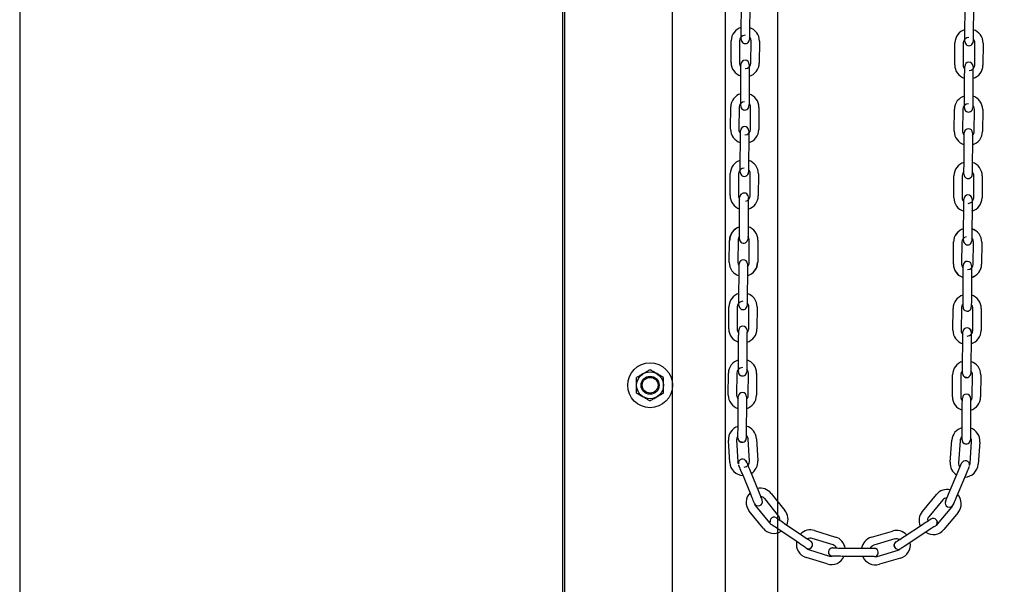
# Model space of a CAD drawing. Header units: inches. Extents: x 170 to 312, y 215 to 248.
# Tile 37 of 256: x 184.727 to 185.662, y 221.217 to 221.752. Entities that reach past the tile are written whole.
import ezdxf

# ---------------------------------------------------------------- set-up
doc = ezdxf.new("R2010")
doc.units = ezdxf.units.IN
doc.header["$LTSCALE"] = 0.25
doc.header["$MEASUREMENT"] = 0
doc.layers.add('ANNOTATIONS', color=1, linetype='Continuous')
doc.layers.add('MOTOR LH', color=7, linetype='Continuous')
doc.styles.add('ARIAL', font='arial.ttf', dxfattribs={"height": 0.09375})
doc.dimstyles.new('STANDARD$0', dxfattribs={"dimtxt": 0.09375, "dimasz": 0.09375, "dimexe": 0.03125, "dimexo": 0.046875, "dimgap": 0.09, "dimtad": 0, "dimtih": 1, "dimtoh": 1, "dimdec": 4, "dimzin": 0, "dimdsep": 46, "dimtxsty": 'ARIAL', "dimcen": 0.09, "dimadec": 0, "dimazin": 0, "dimtfac": 1, "dimtdec": 4, "dimtofl": 0, "dimtmove": 0, "dimatfit": 1, "dimfxl": 1, "dimtolj": 1, "dimtzin": 0, "dimarcsym": 0})

# ---------------------------------------------------------------- blocks, each defined once
blk = doc.blocks.new('*D90')
at = {"layer": 'ANNOTATIONS', "color": 0, "lineweight": -2, "transparency": 16777216}
for p, q in [((185.28971, 224.43674), (187.13567, 224.43674)), ((187.10442, 224.34299), (187.10442, 222.64335)), ((187.10442, 220.50886), (187.10442, 222.20849)), ((186.37389, 220.41511), (187.13567, 220.41511))]:
    blk.add_line(p, q, dxfattribs=at)
at = {"layer": 'ANNOTATIONS', "color": 0, "transparency": 16777216}
for points in [[(187.08879, 224.34299), (187.12004, 224.34299), (187.10442, 224.43674)], [(187.08879, 220.50886), (187.12004, 220.50886), (187.10442, 220.41511)]]:
    blk.add_solid(points, dxfattribs=at)
at = {"layer": 'defpoints', "color": 0, "transparency": 16777216}
for p in [(185.24283, 224.43674), (186.32702, 220.41511), (187.10442, 220.41511)]:
    blk.add_point(p, dxfattribs=at)
at = {"layer": 'ANNOTATIONS', "color": 0, "transparency": 16777216, "insert": (187.10442, 222.42592), "char_height": 0.09375, "attachment_point": 5, "style": 'ARIAL'}
blk.add_mtext('\\A1;OPENING\\PHEIGHT', dxfattribs=at)
blk = doc.blocks.new('*D91')
at = {"layer": 'ANNOTATIONS', "color": 0, "lineweight": -2, "transparency": 16777216}
for p, q in [((185.28971, 225.27272), (187.79066, 225.27272)), ((187.75941, 225.17897), (187.75941, 223.06135)), ((187.75941, 220.50886), (187.75941, 222.62649)), ((187.29424, 220.41511), (187.79066, 220.41511))]:
    blk.add_line(p, q, dxfattribs=at)
at = {"layer": 'ANNOTATIONS', "color": 0, "transparency": 16777216}
for points in [[(187.74378, 225.17897), (187.77503, 225.17897), (187.75941, 225.27272)], [(187.74378, 220.50886), (187.77503, 220.50886), (187.75941, 220.41511)]]:
    blk.add_solid(points, dxfattribs=at)
at = {"layer": 'defpoints', "color": 0, "transparency": 16777216}
for p in [(185.24283, 225.27272), (187.24736, 220.41511), (187.75941, 220.41511)]:
    blk.add_point(p, dxfattribs=at)
at = {"layer": 'ANNOTATIONS', "color": 0, "transparency": 16777216, "insert": (187.75941, 222.84392), "char_height": 0.09375, "attachment_point": 5, "style": 'ARIAL'}
blk.add_mtext('\\A1;TOTAL\\PHEIGHT', dxfattribs=at)

msp = doc.modelspace()

# ---------------------------------------------------------------- linework, layer by layer
at = {"layer": 'MOTOR LH'}
for p, q in [((184.72721, 225.91347), (184.72721, 220.41511)), ((185.24283, 220.41511), (185.24283, 225.91347)), ((185.24466, 220.41779), (185.24466, 225.22508)), ((185.34685, 220.41779), (185.34685, 225.22508)), ((185.39688, 224.94831), (185.39688, 220.41511)), ((185.44691, 220.41779), (185.44691, 224.60767)), ((185.41205, 221.743), (185.41219, 221.76386)), ((185.42007, 221.76381), (185.41992, 221.74294)), ((185.6244, 221.74103), (185.62454, 221.76189)), ((185.63242, 221.76184), (185.63227, 221.74097)), ((185.40237, 221.7117), (185.40252, 221.73255)), ((185.4104, 221.73238), (185.41025, 221.71151)), ((185.42127, 221.71143), (185.42142, 221.7323)), ((185.42929, 221.73224), (185.42914, 221.71138)), ((185.61472, 221.7096), (185.61487, 221.73047)), ((185.62274, 221.73041), (185.6226, 221.70954)), ((185.62433, 221.73178), (185.62433, 221.7318)), ((185.63362, 221.70947), (185.63377, 221.73033)), ((185.64164, 221.73028), (185.64149, 221.70941)), ((185.4116, 221.68), (185.41175, 221.70086)), ((185.41962, 221.70081), (185.41947, 221.67994)), ((185.62395, 221.67803), (185.6241, 221.6989)), ((185.63197, 221.69884), (185.63182, 221.67797)), ((185.40193, 221.64881), (185.40208, 221.66966)), ((185.40995, 221.66938), (185.4098, 221.64851)), ((185.42082, 221.64844), (185.42097, 221.6693)), ((185.42885, 221.66925), (185.4287, 221.64838)), ((185.61428, 221.6466), (185.61443, 221.66747)), ((185.6223, 221.66741), (185.62215, 221.64655)), ((185.62388, 221.66879), (185.62388, 221.6688)), ((185.63317, 221.64647), (185.63332, 221.66733)), ((185.6412, 221.66728), (185.64105, 221.64641)), ((185.40983, 221.65205), (185.4098, 221.64851)), ((185.41115, 221.617), (185.4113, 221.63787)), ((185.41918, 221.63781), (185.41903, 221.61694)), ((185.6235, 221.61503), (185.62365, 221.6359)), ((185.63152, 221.63584), (185.63138, 221.61498)), ((185.40148, 221.58557), (185.40163, 221.60644)), ((185.4095, 221.60638), (185.40936, 221.58552)), ((185.42038, 221.58544), (185.42053, 221.6063)), ((185.4284, 221.60625), (185.42825, 221.58538)), ((185.61383, 221.5836), (185.61398, 221.60447)), ((185.62185, 221.60441), (185.6217, 221.58355)), ((185.63273, 221.58347), (185.63288, 221.60434)), ((185.64075, 221.60428), (185.6406, 221.58341)), ((185.41033, 221.55367), (185.41048, 221.57454)), ((185.41873, 221.57481), (185.41858, 221.55395)), ((185.62306, 221.55216), (185.62321, 221.57303)), ((185.62306, 221.55203), (185.6232, 221.5729)), ((185.63108, 221.57297), (185.63093, 221.55198)), ((185.63109, 221.57478), (185.63108, 221.57284)), ((185.40066, 221.52224), (185.40081, 221.54311)), ((185.40906, 221.54338), (185.40891, 221.52252)), ((185.41956, 221.52211), (185.41971, 221.54297)), ((185.42795, 221.54325), (185.42781, 221.52238)), ((185.61338, 221.52061), (185.61353, 221.54147)), ((185.61339, 221.52073), (185.61353, 221.54147)), ((185.61353, 221.54147), (185.61353, 221.5416)), ((185.62141, 221.54154), (185.62126, 221.52068)), ((185.62141, 221.54142), (185.62126, 221.52068)), ((185.62299, 221.54278), (185.62299, 221.54309)), ((185.62299, 221.54279), (185.62299, 221.54283)), ((185.63087, 221.54285), (185.63086, 221.54273)), ((185.63228, 221.52047), (185.63243, 221.54134)), ((185.63228, 221.5206), (185.63243, 221.54134)), ((185.63243, 221.54134), (185.63243, 221.54146)), ((185.6403, 221.54141), (185.64016, 221.52054)), ((185.6403, 221.54128), (185.64016, 221.52042)), ((185.62126, 221.52068), (185.62126, 221.52055)), ((185.40989, 221.49068), (185.41003, 221.51155)), ((185.41791, 221.51149), (185.41776, 221.49062)), ((185.62261, 221.48917), (185.62276, 221.51004)), ((185.63063, 221.50998), (185.63048, 221.48911)), ((185.40021, 221.45925), (185.40036, 221.48012)), ((185.40824, 221.48006), (185.40809, 221.4592)), ((185.40982, 221.48143), (185.40982, 221.48145)), ((185.41911, 221.45912), (185.41926, 221.47998)), ((185.42713, 221.47993), (185.42698, 221.45906)), ((185.61294, 221.45774), (185.61309, 221.47861)), ((185.62096, 221.47855), (185.62081, 221.45769)), ((185.63184, 221.45761), (185.63198, 221.47847)), ((185.63986, 221.47842), (185.63971, 221.45755)), ((185.40944, 221.42769), (185.40959, 221.44855)), ((185.41746, 221.4485), (185.41731, 221.42763)), ((185.62216, 221.42618), (185.62231, 221.44705)), ((185.63019, 221.44699), (185.63004, 221.42612)), ((185.39977, 221.39626), (185.39991, 221.41713)), ((185.40779, 221.41707), (185.40764, 221.39621)), ((185.41866, 221.39613), (185.41881, 221.41699)), ((185.42669, 221.41694), (185.42654, 221.39607)), ((185.61249, 221.39475), (185.61264, 221.41562)), ((185.62051, 221.41556), (185.62037, 221.3947)), ((185.63139, 221.39462), (185.63154, 221.41548)), ((185.63941, 221.41543), (185.63926, 221.39456)), ((185.40899, 221.3647), (185.40914, 221.38556)), ((185.41701, 221.38551), (185.41687, 221.36464)), ((185.62172, 221.36319), (185.62186, 221.38405)), ((185.62974, 221.384), (185.62959, 221.36313)), ((185.41996, 221.33355), (185.41871, 221.35438)), ((185.42657, 221.35485), (185.42782, 221.33402)), ((185.40109, 221.33242), (185.39985, 221.35325)), ((185.40771, 221.35372), (185.40895, 221.33289)), ((185.61033, 221.33273), (185.61187, 221.35354)), ((185.61973, 221.35295), (185.61819, 221.33214)), ((185.62918, 221.33133), (185.63072, 221.35214)), ((185.63857, 221.35156), (185.63703, 221.33075)), ((185.42101, 221.30219), (185.41313, 221.32151)), ((185.42042, 221.32448), (185.4283, 221.30516)), ((185.60944, 221.30387), (185.61759, 221.32308)), ((185.62484, 221.32001), (185.61669, 221.3008)), ((185.44743, 221.28188), (185.43429, 221.29809)), ((185.44041, 221.30305), (185.45355, 221.28684)), ((185.58394, 221.28592), (185.59731, 221.30194)), ((185.42573, 221.29115), (185.43887, 221.27494)), ((185.60335, 221.29689), (185.58998, 221.28087)), ((185.59845, 221.27381), (185.61181, 221.28983)), ((185.60685, 221.29086), (185.60791, 221.29019)), ((185.43275, 221.26998), (185.41961, 221.28619)), ((185.61786, 221.28479), (185.60449, 221.26876)), ((185.4531, 221.27456), (185.47038, 221.26286)), ((185.56676, 221.26218), (185.5842, 221.27363)), ((185.46596, 221.25634), (185.44869, 221.26804)), ((185.48162, 221.26783), (185.50155, 221.26163)), ((185.53558, 221.26139), (185.5556, 221.2673)), ((185.58853, 221.26705), (185.57109, 221.2556)), ((185.49921, 221.25411), (185.47928, 221.26031)), ((185.49874, 221.25124), (185.49905, 221.25124)), ((185.49887, 221.25124), (185.49875, 221.25124)), ((185.50799, 221.25117), (185.52886, 221.25103)), ((185.50812, 221.25117), (185.52886, 221.25103)), ((185.55783, 221.25975), (185.53781, 221.25384)), ((185.4936, 221.23607), (185.47368, 221.24226)), ((185.47601, 221.24978), (185.49594, 221.24359)), ((185.50453, 221.24332), (185.5028, 221.24334)), ((185.50626, 221.24331), (185.5044, 221.24332)), ((185.5288, 221.24315), (185.50807, 221.2433)), ((185.52893, 221.24315), (185.50807, 221.2433)), ((185.53074, 221.24314), (185.5288, 221.24315)), ((185.53247, 221.24313), (185.53061, 221.24314)), ((185.53407, 221.24311), (185.53234, 221.24313)), ((185.53548, 221.2431), (185.53394, 221.24312)), ((185.53663, 221.2431), (185.53534, 221.24311)), ((185.53748, 221.24309), (185.53649, 221.2431)), ((185.53801, 221.24309), (185.53735, 221.24309)), ((185.54093, 221.24327), (185.56095, 221.24918)), ((185.56318, 221.24162), (185.54316, 221.23572))]:
    msp.add_line(p, q, dxfattribs=at)
at = {"layer": 'MOTOR LH', "flags": 128}
for points in [[(185.41198, 221.73375), (185.41198, 221.73392), (185.41198, 221.73445), (185.41199, 221.7353), (185.412, 221.73645), (185.41201, 221.73786), (185.41202, 221.73946), (185.41203, 221.74119), (185.41205, 221.743)], [(185.41992, 221.74294), (185.41991, 221.74114), (185.41989, 221.7394), (185.41988, 221.7378), (185.41987, 221.7364), (185.41986, 221.73525)], [(185.62433, 221.73178), (185.62433, 221.73196), (185.62433, 221.73248), (185.62434, 221.73334), (185.62435, 221.73449), (185.62436, 221.73589), (185.62437, 221.73749), (185.62438, 221.73922), (185.6244, 221.74103)], [(185.63227, 221.74097), (185.63226, 221.73917), (185.63224, 221.73743), (185.63223, 221.73583), (185.63222, 221.73443), (185.63221, 221.73328)], [(185.41388, 221.73035), (185.41438, 221.73009), (185.41589, 221.72978)], [(185.41987, 221.73609), (185.41986, 221.73525), (185.41986, 221.73439), (185.41985, 221.73387), (185.41985, 221.73372)], [(185.41985, 221.73387), (185.41985, 221.73369)], [(185.63222, 221.73412), (185.63221, 221.73328), (185.63221, 221.73243), (185.6322, 221.7319), (185.6322, 221.73176)], [(185.6322, 221.7319), (185.6322, 221.73172)], [(185.4118, 221.70772), (185.4118, 221.70856), (185.41181, 221.70941), (185.41181, 221.70994), (185.41181, 221.71012)], [(185.41969, 221.71006), (185.41969, 221.70988), (185.41968, 221.70936), (185.41968, 221.7085), (185.41967, 221.70735), (185.41966, 221.70595), (185.41965, 221.70435), (185.41963, 221.70261), (185.41962, 221.70081)], [(185.41175, 221.70086), (185.41176, 221.70267), (185.41177, 221.7044), (185.41178, 221.706), (185.41179, 221.70741), (185.4118, 221.70856)], [(185.6241, 221.6989), (185.62411, 221.7007), (185.62412, 221.70244), (185.62413, 221.70404), (185.62414, 221.70544), (185.62415, 221.70659)], [(185.62415, 221.70576), (185.62415, 221.70659), (185.62416, 221.70744), (185.62416, 221.70797), (185.62416, 221.70815)], [(185.63204, 221.70809), (185.63204, 221.70791), (185.63203, 221.70739), (185.63203, 221.70653), (185.63202, 221.70538), (185.63201, 221.70398), (185.632, 221.70238), (185.63198, 221.70065), (185.63197, 221.69884)], [(185.41153, 221.67075), (185.41154, 221.67092), (185.41154, 221.67145), (185.41154, 221.67231), (185.41155, 221.67346), (185.41156, 221.67486), (185.41157, 221.67646), (185.41159, 221.67819), (185.4116, 221.68)], [(185.41942, 221.67309), (185.41942, 221.67225), (185.41941, 221.6714), (185.41941, 221.67087), (185.41941, 221.67073)], [(185.41947, 221.67994), (185.41946, 221.67814), (185.41945, 221.6764), (185.41944, 221.6748), (185.41943, 221.6734), (185.41942, 221.67225)], [(185.62388, 221.66878), (185.62388, 221.66896), (185.62389, 221.66948), (185.62389, 221.67034), (185.6239, 221.67149), (185.62391, 221.67289), (185.62392, 221.67449), (185.62394, 221.67623), (185.62395, 221.67803)], [(185.63182, 221.67797), (185.63181, 221.67617), (185.6318, 221.67443), (185.63179, 221.67283), (185.63178, 221.67143), (185.63177, 221.67028)], [(185.41343, 221.66735), (185.41394, 221.66709), (185.41544, 221.66678)], [(185.41941, 221.67087), (185.41941, 221.67069)], [(185.63177, 221.67112), (185.63177, 221.67028), (185.63176, 221.66943), (185.63176, 221.6689), (185.63176, 221.66876)], [(185.63176, 221.6689), (185.63176, 221.66872)], [(185.4113, 221.63787), (185.41131, 221.63967), (185.41133, 221.64141), (185.41134, 221.64301), (185.41135, 221.64441), (185.41136, 221.64556)], [(185.41135, 221.64473), (185.41136, 221.64556), (185.41136, 221.64641), (185.41137, 221.64694), (185.41137, 221.64711)], [(185.41137, 221.64694), (185.41137, 221.64712)], [(185.41924, 221.64706), (185.41924, 221.64688), (185.41924, 221.64636), (185.41923, 221.6455), (185.41922, 221.64435), (185.41921, 221.64295), (185.4192, 221.64135), (185.41919, 221.63961), (185.41918, 221.63781)], [(185.62365, 221.6359), (185.62366, 221.6377), (185.62368, 221.63944), (185.62369, 221.64104), (185.6237, 221.64244), (185.62371, 221.64359)], [(185.6237, 221.64276), (185.62371, 221.64359), (185.62371, 221.64445), (185.62372, 221.64497), (185.62372, 221.64515)], [(185.63158, 221.64353), (185.63157, 221.64238), (185.63156, 221.64098), (185.63155, 221.63938), (185.63154, 221.63765), (185.63152, 221.63584)], [(185.63159, 221.64509), (185.63159, 221.64492), (185.63159, 221.64439), (185.63158, 221.64353), (185.63157, 221.6427)], [(185.41109, 221.60775), (185.41109, 221.60793), (185.41109, 221.60845), (185.4111, 221.60931), (185.41111, 221.61046), (185.41112, 221.61186), (185.41113, 221.61346), (185.41114, 221.6152), (185.41115, 221.617)], [(185.41903, 221.61694), (185.41901, 221.61514), (185.419, 221.6134), (185.41899, 221.6118), (185.41898, 221.6104), (185.41897, 221.60925)], [(185.41898, 221.61009), (185.41897, 221.60925), (185.41897, 221.6084), (185.41896, 221.60787), (185.41896, 221.60769)], [(185.62344, 221.60579), (185.62344, 221.60596), (185.62344, 221.60648), (185.62345, 221.60734), (185.62345, 221.60818)], [(185.62345, 221.60734), (185.62346, 221.60849), (185.62347, 221.60989), (185.62348, 221.61149), (185.62349, 221.61323), (185.6235, 221.61503)], [(185.63133, 221.60812), (185.63132, 221.60728), (185.63132, 221.60643), (185.63131, 221.6059), (185.63131, 221.60576)], [(185.63138, 221.61498), (185.63136, 221.61317), (185.63135, 221.61144), (185.63134, 221.60984), (185.63133, 221.60843), (185.63132, 221.60728)], [(185.41299, 221.60435), (185.41349, 221.60409), (185.415, 221.60378)], [(185.62344, 221.60578), (185.62344, 221.60596)], [(185.63131, 221.6059), (185.63131, 221.60572)], [(185.41048, 221.57454), (185.41049, 221.57634), (185.41051, 221.57808), (185.41052, 221.57968), (185.41053, 221.58108), (185.41054, 221.58223)], [(185.41053, 221.58214), (185.41054, 221.58223), (185.41054, 221.58308), (185.41055, 221.58361), (185.41055, 221.58379)], [(185.41879, 221.58406), (185.41879, 221.58389), (185.41879, 221.58336), (185.41878, 221.5825), (185.41878, 221.58135), (185.41877, 221.57995), (185.41875, 221.57835), (185.41874, 221.57662), (185.41873, 221.57481)], [(185.62323, 221.57644), (185.62324, 221.57817)], [(185.62324, 221.57804), (185.62325, 221.57944), (185.62326, 221.58059), (185.62327, 221.58157)], [(185.62324, 221.57817), (185.62325, 221.57957), (185.62326, 221.58072)], [(185.62327, 221.5821), (185.62327, 221.58228)], [(185.62327, 221.58197), (185.62327, 221.58215)], [(185.62327, 221.58145), (185.62327, 221.5821)], [(185.63114, 221.5821), (185.63086, 221.5836), (185.63045, 221.58436)], [(185.63113, 221.58066), (185.63113, 221.57939), (185.63112, 221.57798), (185.6311, 221.57638), (185.63109, 221.57465)], [(185.63113, 221.57951), (185.63112, 221.57811), (185.6311, 221.57651), (185.63109, 221.57478)], [(185.63115, 221.58222), (185.63114, 221.58204), (185.63114, 221.58152), (185.63113, 221.58066)], [(185.63114, 221.5821), (185.63114, 221.58192), (185.63114, 221.58139), (185.63113, 221.58054)], [(185.6232, 221.5729), (185.62322, 221.5747), (185.62323, 221.57657)], [(185.62321, 221.57303), (185.62322, 221.57483)], [(185.41028, 221.54598), (185.41029, 221.54713), (185.4103, 221.54853), (185.41031, 221.55013), (185.41032, 221.55187), (185.41033, 221.55367)], [(185.41858, 221.55395), (185.41857, 221.55214), (185.41856, 221.55041), (185.41854, 221.54881), (185.41853, 221.5474), (185.41853, 221.54625)], [(185.623, 221.54349), (185.623, 221.54434), (185.62301, 221.54549), (185.62302, 221.54689), (185.62303, 221.54849), (185.62305, 221.55036)], [(185.62304, 221.55023), (185.62306, 221.55203)], [(185.62305, 221.55036), (185.62306, 221.55216)], [(185.63092, 221.5503), (185.63091, 221.54844), (185.63089, 221.54684), (185.63088, 221.54544), (185.63088, 221.54429)], [(185.63093, 221.55211), (185.63092, 221.5503)], [(185.63093, 221.55198), (185.63092, 221.55017)], [(185.41027, 221.54443), (185.41027, 221.5446), (185.41027, 221.54512), (185.41028, 221.54598), (185.41028, 221.54674)], [(185.41027, 221.54442), (185.41027, 221.5446)], [(185.41149, 221.54154), (185.41267, 221.54076), (185.41418, 221.54045)], [(185.41853, 221.54635), (185.41853, 221.54625), (185.41852, 221.5454), (185.41852, 221.54487), (185.41852, 221.54473)], [(185.41852, 221.54487), (185.41852, 221.54469)], [(185.62299, 221.54296), (185.623, 221.54361)], [(185.623, 221.54361), (185.623, 221.54447), (185.62301, 221.54562), (185.62302, 221.54702), (185.62303, 221.54862)], [(185.63091, 221.54856), (185.6309, 221.54697), (185.63089, 221.54556), (185.63088, 221.54441), (185.63087, 221.54356), (185.63087, 221.54303), (185.63087, 221.54285)], [(185.63088, 221.54512), (185.63088, 221.54429), (185.63087, 221.54343), (185.63087, 221.54293)], [(185.63087, 221.54343), (185.63087, 221.5429), (185.63087, 221.54273)], [(185.41003, 221.51155), (185.41005, 221.51335), (185.41006, 221.51509), (185.41007, 221.51669), (185.41008, 221.51809), (185.41009, 221.51924)], [(185.41009, 221.51914), (185.41009, 221.51924), (185.41009, 221.52009), (185.4101, 221.52062), (185.4101, 221.5208)], [(185.41796, 221.51918), (185.41795, 221.51803), (185.41794, 221.51663), (185.41793, 221.51503), (185.41792, 221.51329), (185.41791, 221.51149)], [(185.41892, 221.51935), (185.41835, 221.51869), (185.41795, 221.51833)], [(185.41797, 221.52074), (185.41797, 221.52056), (185.41797, 221.52004), (185.41796, 221.51918), (185.41796, 221.51834)], [(185.62276, 221.51004), (185.62277, 221.51184), (185.62278, 221.51358), (185.6228, 221.51518), (185.62281, 221.51658), (185.62281, 221.51773)], [(185.62281, 221.51689), (185.62281, 221.51773), (185.62282, 221.51858), (185.62282, 221.51911), (185.62282, 221.51929)], [(185.6307, 221.51923), (185.6307, 221.51905), (185.63069, 221.51853), (185.63069, 221.51767), (185.63068, 221.51652), (185.63067, 221.51512), (185.63066, 221.51352), (185.63065, 221.51179), (185.63063, 221.50998)], [(185.40982, 221.48143), (185.40982, 221.48161), (185.40983, 221.48213), (185.40983, 221.48299), (185.40984, 221.48414), (185.40985, 221.48554), (185.40986, 221.48714), (185.40987, 221.48887), (185.40989, 221.49068)], [(185.41776, 221.49062), (185.41775, 221.48882), (185.41773, 221.48708), (185.41772, 221.48548), (185.41771, 221.48408), (185.41771, 221.48293)], [(185.62256, 221.48148), (185.62256, 221.48263), (185.62257, 221.48403), (185.62259, 221.48563), (185.6226, 221.48737), (185.62261, 221.48917)], [(185.63048, 221.48911), (185.63047, 221.48731), (185.63046, 221.48557), (185.63045, 221.48397), (185.63044, 221.48257), (185.63043, 221.48142)], [(185.41771, 221.48377), (185.41771, 221.48293), (185.4177, 221.48208), (185.4177, 221.48155), (185.41769, 221.48137)], [(185.62255, 221.47992), (185.62255, 221.4801), (185.62255, 221.48062), (185.62256, 221.48148), (185.62256, 221.48232)], [(185.63044, 221.48226), (185.63043, 221.48142), (185.63042, 221.48057), (185.63042, 221.48004), (185.63042, 221.47986)], [(185.40964, 221.45541), (185.40964, 221.45625), (185.40965, 221.4571), (185.40965, 221.45763), (185.40965, 221.4578)], [(185.40965, 221.45763), (185.40965, 221.45781)], [(185.41753, 221.45775), (185.41753, 221.45757), (185.41752, 221.45705), (185.41752, 221.45619), (185.41751, 221.45535)], [(185.62918, 221.45897), (185.62996, 221.45775), (185.63025, 221.45624)], [(185.40959, 221.44855), (185.4096, 221.45036), (185.40961, 221.4521), (185.40962, 221.45369), (185.40963, 221.4551), (185.40964, 221.45625)], [(185.41752, 221.45619), (185.41751, 221.45504), (185.4175, 221.45364), (185.41749, 221.45204), (185.41747, 221.4503), (185.41746, 221.4485)], [(185.62231, 221.44705), (185.62232, 221.44885), (185.62234, 221.45059), (185.62235, 221.45219), (185.62236, 221.45359), (185.62237, 221.45474)], [(185.62236, 221.4539), (185.62237, 221.45474), (185.62237, 221.45559), (185.62238, 221.45612), (185.62238, 221.4563)], [(185.63025, 221.45624), (185.63025, 221.45606), (185.63025, 221.45554), (185.63024, 221.45468), (185.63023, 221.45353), (185.63022, 221.45213), (185.63021, 221.45053), (185.6302, 221.44879), (185.63019, 221.44699)], [(185.40937, 221.41844), (185.40937, 221.41862), (185.40938, 221.41914), (185.40938, 221.42), (185.40939, 221.42115), (185.4094, 221.42255), (185.40941, 221.42415), (185.40943, 221.42588), (185.40944, 221.42769)], [(185.41726, 221.42078), (185.41726, 221.41994), (185.41725, 221.41909), (185.41725, 221.41856), (185.41725, 221.41838)], [(185.41731, 221.42763), (185.4173, 221.42583), (185.41729, 221.42409), (185.41728, 221.42249), (185.41727, 221.42109), (185.41726, 221.41994)], [(185.6221, 221.41693), (185.6221, 221.41711), (185.6221, 221.41763), (185.62211, 221.41849), (185.62212, 221.41933)], [(185.62211, 221.41849), (185.62212, 221.41964), (185.62213, 221.42104), (185.62214, 221.42264), (185.62215, 221.42437), (185.62216, 221.42618)], [(185.62999, 221.41927), (185.62998, 221.41843), (185.62998, 221.41758), (185.62997, 221.41705), (185.62997, 221.41687)], [(185.63004, 221.42612), (185.63002, 221.42432), (185.63001, 221.42258), (185.63, 221.42098), (185.62999, 221.41958), (185.62998, 221.41843)], [(185.41059, 221.41556), (185.41178, 221.41478), (185.41328, 221.41447)], [(185.6221, 221.41693), (185.6221, 221.41711)], [(185.62601, 221.41296), (185.6245, 221.41327), (185.62329, 221.41407)], [(185.40914, 221.38556), (185.40915, 221.38737), (185.40917, 221.3891), (185.40918, 221.3907), (185.40919, 221.39211), (185.40919, 221.39326)], [(185.40919, 221.39242), (185.40919, 221.39326), (185.4092, 221.39411), (185.4092, 221.39464), (185.40921, 221.39482)], [(185.41707, 221.3932), (185.41706, 221.39205), (185.41705, 221.39065), (185.41704, 221.38905), (185.41703, 221.38731), (185.41701, 221.38551)], [(185.41708, 221.39476), (185.41708, 221.39458), (185.41707, 221.39406), (185.41707, 221.3932), (185.41706, 221.39236)], [(185.62186, 221.38405), (185.62188, 221.38586), (185.62189, 221.3876), (185.6219, 221.3892), (185.62191, 221.3906), (185.62192, 221.39175)], [(185.62191, 221.39091), (185.62192, 221.39175), (185.62193, 221.3926), (185.62193, 221.39313), (185.62193, 221.39331)], [(185.62979, 221.39169), (185.62979, 221.39054), (185.62978, 221.38914), (185.62976, 221.38754), (185.62975, 221.3858), (185.62974, 221.384)], [(185.6298, 221.39325), (185.6298, 221.39307), (185.6298, 221.39255), (185.62979, 221.39169), (185.62979, 221.39085)], [(185.40894, 221.35701), (185.40895, 221.35816), (185.40896, 221.35956), (185.40897, 221.36116), (185.40898, 221.36289), (185.40899, 221.3647)], [(185.41687, 221.36464), (185.41685, 221.36284), (185.41684, 221.3611), (185.41683, 221.3595), (185.41682, 221.3581), (185.41681, 221.35695)], [(185.62166, 221.3555), (185.62167, 221.35665), (185.62168, 221.35805), (185.62169, 221.35965), (185.6217, 221.36138), (185.62172, 221.36319)], [(185.40893, 221.35545), (185.40893, 221.35562), (185.40893, 221.35615), (185.40894, 221.35701), (185.40894, 221.35746)], [(185.40893, 221.35545), (185.40893, 221.35562)], [(185.41681, 221.35695), (185.41681, 221.3561), (185.4168, 221.35557), (185.4168, 221.35539)], [(185.41682, 221.35814), (185.41682, 221.3581)], [(185.62165, 221.35394), (185.62165, 221.35412), (185.62166, 221.35464), (185.62166, 221.3555)], [(185.62165, 221.35394), (185.62165, 221.35412)], [(185.62167, 221.35665), (185.62167, 221.35668)], [(185.62954, 221.35589), (185.62954, 221.35544), (185.62953, 221.35459), (185.62953, 221.35406), (185.62953, 221.35392)], [(185.62953, 221.35406), (185.62953, 221.35388)], [(185.62959, 221.36313), (185.62958, 221.36133), (185.62957, 221.35959), (185.62955, 221.35799), (185.62954, 221.35659), (185.62954, 221.35544)], [(185.41284, 221.35148), (185.41133, 221.35179), (185.41015, 221.35257)], [(185.62285, 221.35108), (185.62406, 221.35028), (185.62556, 221.34997)], [(185.40937, 221.33111), (185.40912, 221.33186), (185.40895, 221.33289)], [(185.41313, 221.32151), (185.41245, 221.32318), (185.4118, 221.32479), (185.41119, 221.32627), (185.41066, 221.32757), (185.41023, 221.32863), (185.40991, 221.32942), (185.40971, 221.32991), (185.40967, 221.32999)], [(185.416, 221.33441), (185.41609, 221.33433), (185.41693, 221.33305)], [(185.41693, 221.33305), (185.417, 221.33288), (185.4172, 221.3324), (185.41752, 221.3316), (185.41795, 221.33054), (185.41848, 221.32924), (185.41909, 221.32776), (185.41974, 221.32615), (185.42042, 221.32448)], [(185.61759, 221.32308), (185.61829, 221.32474), (185.61897, 221.32634), (185.6196, 221.32781), (185.62014, 221.3291), (185.62059, 221.33016)], [(185.61969, 221.32803), (185.62014, 221.3291)], [(185.62059, 221.33016), (185.62093, 221.33095), (185.62113, 221.33143), (185.6212, 221.33159)], [(185.62113, 221.33143), (185.6212, 221.3316)], [(185.62637, 221.33369), (185.62486, 221.334), (185.62339, 221.33372)], [(185.62842, 221.32844), (185.62838, 221.32836), (185.62818, 221.32787), (185.62784, 221.32709), (185.62739, 221.32603), (185.62685, 221.32474), (185.62622, 221.32327), (185.62554, 221.32167), (185.62484, 221.32001)], [(185.62873, 221.32956), (185.629, 221.3303), (185.62918, 221.33133)], [(185.42449, 221.29365), (185.42443, 221.29378), (185.42424, 221.29427), (185.42391, 221.29506), (185.42348, 221.29613), (185.42295, 221.29743), (185.42235, 221.29891), (185.42169, 221.30051), (185.42101, 221.30219)], [(185.4283, 221.30516), (185.42898, 221.30349), (185.42964, 221.30188), (185.43024, 221.3004), (185.43077, 221.2991), (185.4312, 221.29803)], [(185.43038, 221.30006), (185.43077, 221.2991)], [(185.4312, 221.29803), (185.43153, 221.29724), (185.43173, 221.29676), (185.43179, 221.29659)], [(185.60643, 221.29679), (185.60688, 221.29785), (185.60743, 221.29914), (185.60806, 221.30061), (185.60873, 221.30221), (185.60944, 221.30387)], [(185.60688, 221.29785), (185.60729, 221.2988)], [(185.61669, 221.3008), (185.61598, 221.29914), (185.61531, 221.29754), (185.61468, 221.29607), (185.61413, 221.29477), (185.61368, 221.29372), (185.61335, 221.29293), (185.61314, 221.29244), (185.61309, 221.29231)], [(185.60583, 221.29536), (185.6059, 221.29552), (185.6061, 221.296), (185.60643, 221.29679)], [(185.60583, 221.29536), (185.6059, 221.29552)], [(185.44544, 221.27975), (185.44559, 221.27965), (185.44603, 221.27936), (185.44673, 221.27888), (185.44769, 221.27823), (185.44885, 221.27745), (185.45017, 221.27655), (185.45161, 221.27558), (185.4531, 221.27456)], [(185.43998, 221.2787), (185.43938, 221.27728), (185.43936, 221.27578)], [(185.44869, 221.26804), (185.44719, 221.26906), (185.44576, 221.27003), (185.44443, 221.27093), (185.44327, 221.27171), (185.44232, 221.27236), (185.44161, 221.27284), (185.44118, 221.27313), (185.44105, 221.27322)], [(185.5842, 221.27363), (185.58571, 221.27462), (185.58716, 221.27558), (185.5885, 221.27645), (185.58967, 221.27722), (185.59063, 221.27786), (185.59135, 221.27833), (185.59179, 221.27861), (185.59194, 221.27871)], [(185.59623, 221.27211), (185.59611, 221.27203), (185.59567, 221.27174), (185.59496, 221.27128), (185.594, 221.27064), (185.59282, 221.26987), (185.59149, 221.269), (185.59004, 221.26804), (185.58853, 221.26705)], [(185.59739, 221.27758), (185.59797, 221.27616), (185.59796, 221.27466)], [(185.47038, 221.26286), (185.47187, 221.26185), (185.47331, 221.26087), (185.47463, 221.25998), (185.4758, 221.25919), (185.47675, 221.25855)], [(185.56033, 221.25795), (185.5613, 221.25858), (185.56247, 221.25935), (185.56381, 221.26023), (185.56526, 221.26119), (185.56676, 221.26218)], [(185.4736, 221.25117), (185.47348, 221.25125), (185.47304, 221.25155), (185.47233, 221.25203), (185.47138, 221.25267), (185.47022, 221.25346), (185.46889, 221.25436), (185.46746, 221.25533), (185.46596, 221.25634)], [(185.47494, 221.25977), (185.4758, 221.25919)], [(185.47673, 221.25058), (185.478, 221.25112), (185.47909, 221.2522)], [(185.47675, 221.25855), (185.47746, 221.25807), (185.47789, 221.25777), (185.47804, 221.25767)], [(185.49892, 221.25124), (185.49958, 221.25123)], [(185.49944, 221.25123), (185.5003, 221.25123)], [(185.49958, 221.25123), (185.50043, 221.25123)], [(185.5003, 221.25123), (185.50145, 221.25122), (185.50285, 221.25121), (185.50458, 221.2512)], [(185.50043, 221.25123), (185.50158, 221.25122), (185.50298, 221.25121)], [(185.50145, 221.25122), (185.50248, 221.25121)], [(185.50158, 221.25122), (185.50248, 221.25121)], [(185.50445, 221.2512), (185.50619, 221.25119), (185.50799, 221.25117)], [(185.50458, 221.2512), (185.50632, 221.25119), (185.50812, 221.25117)], [(185.52886, 221.25103), (185.53066, 221.25101), (185.5324, 221.251), (185.534, 221.25099), (185.53553, 221.25098)], [(185.5579, 221.25164), (185.55733, 221.25307), (185.55733, 221.25457)], [(185.55903, 221.2571), (185.55918, 221.25719)], [(185.55904, 221.2571), (185.55918, 221.25719), (185.55962, 221.25748), (185.56033, 221.25795)], [(185.5613, 221.25858), (185.56216, 221.25915)], [(185.57109, 221.2556), (185.56958, 221.2546), (185.56813, 221.25365), (185.56679, 221.25277), (185.56562, 221.252), (185.56466, 221.25137), (185.56394, 221.2509), (185.5635, 221.25061), (185.56338, 221.25053)], [(185.49735, 221.24361), (185.49718, 221.24368), (185.49614, 221.24432)], [(185.49625, 221.24434), (185.49731, 221.24367), (185.4983, 221.2434)], [(185.49952, 221.24336), (185.49886, 221.24336), (185.49872, 221.24336)], [(185.49899, 221.24336), (185.49886, 221.24336)], [(185.50293, 221.24334), (185.50139, 221.24335), (185.50024, 221.24335), (185.49939, 221.24336)], [(185.50153, 221.24335), (185.50038, 221.24335), (185.49952, 221.24336)], [(185.50794, 221.2433), (185.50613, 221.24331)], [(185.50807, 221.2433), (185.50626, 221.24331)], [(185.52899, 221.25102), (185.53079, 221.25101), (185.53253, 221.251)], [(185.52953, 221.25102), (185.53079, 221.25101)], [(185.53253, 221.251), (185.53413, 221.25099)], [(185.5354, 221.25098), (185.53655, 221.25097), (185.53754, 221.25096)], [(185.53553, 221.25098), (185.53668, 221.25097)], [(185.53741, 221.25096), (185.53806, 221.25096)], [(185.53801, 221.24309), (185.53788, 221.24309)], [(185.53793, 221.25096), (185.53811, 221.25096)], [(185.53815, 221.24309), (185.53801, 221.24309)], [(185.53806, 221.25096), (185.53824, 221.25096)], [(185.53806, 221.25096), (185.53811, 221.25096)], [(185.53811, 221.25096), (185.53961, 221.25065), (185.54065, 221.25001)]]:
    msp.add_lwpolyline(points, dxfattribs=at)
at = {"layer": 'MOTOR LH'}
for radius in [0.02129, 0.01277, 0.00852, 0.0075]:
    msp.add_circle((185.32556, 221.40564), radius, dxfattribs=at)
for centre, radius, start, end in [((185.41571, 221.73245), 0.01319, 106.06756, 179.59345), ((185.41571, 221.73234), 0.00531, 89.59345, 179.59345), ((185.4161, 221.73234), 0.01319, 359.59345, 73.11934), ((185.62806, 221.73037), 0.01319, 106.06756, 179.59345), ((185.62845, 221.73037), 0.01319, 359.59345, 73.11934), ((185.41592, 221.73372), 0.00394, 179.59345, 359.59347), ((185.4161, 221.73234), 0.00531, 359.59345, 44.86819), ((185.62806, 221.73037), 0.00531, 89.59345, 179.59345), ((185.62827, 221.73175), 0.00394, 179.59345, 359.59347), ((185.62845, 221.73037), 0.00531, 359.59345, 44.8683), ((185.41556, 221.7117), 0.01319, 179.59345, 253.12364), ((185.41556, 221.71148), 0.00531, 179.59345, 224.88327), ((185.41575, 221.71009), 0.00394, 359.59345, 179.59343), ((185.41596, 221.71147), 0.00531, 269.59345, 359.59345), ((185.41596, 221.71147), 0.01319, 286.07186, 359.59345), ((185.62791, 221.70951), 0.01319, 179.59345, 253.12364), ((185.62791, 221.70951), 0.00531, 179.59345, 224.88293), ((185.6281, 221.70812), 0.00394, 359.59345, 179.59343), ((185.62831, 221.7095), 0.00531, 269.59345, 359.59345), ((185.62831, 221.7095), 0.01319, 286.07186, 359.59345), ((185.41527, 221.66957), 0.01319, 106.06756, 179.59345), ((185.41566, 221.66934), 0.01319, 359.59345, 73.11934), ((185.41526, 221.66934), 0.00531, 89.59345, 179.59345), ((185.41566, 221.66934), 0.00531, 359.59345, 44.86854), ((185.62761, 221.66737), 0.01319, 106.06756, 179.59345), ((185.62761, 221.66737), 0.00531, 89.59345, 179.59345), ((185.62801, 221.66737), 0.01319, 359.59345, 73.11934), ((185.41547, 221.67072), 0.00394, 179.59345, 359.59347), ((185.62782, 221.66875), 0.00394, 179.59345, 359.59347), ((185.62801, 221.66737), 0.00531, 359.59345, 44.86818), ((185.41512, 221.64848), 0.01319, 179.59345, 253.12364), ((185.41512, 221.64848), 0.00531, 179.59345, 224.88327), ((185.4153, 221.64709), 0.00394, 359.59345, 179.59343), ((185.41551, 221.64847), 0.00531, 269.59345, 359.59345), ((185.41551, 221.64847), 0.01319, 286.07186, 359.59345), ((185.62747, 221.64651), 0.01319, 179.59345, 253.12364), ((185.62747, 221.64651), 0.00531, 179.59345, 224.8831), ((185.62765, 221.64512), 0.00394, 359.59345, 179.59343), ((185.62786, 221.64651), 0.01319, 286.07186, 359.59345), ((185.62786, 221.64651), 0.00531, 314.33315, 359.59345), ((185.41482, 221.60634), 0.01319, 106.06756, 179.59345), ((185.41521, 221.60634), 0.01319, 359.59345, 73.11934), ((185.62717, 221.60438), 0.01319, 106.06756, 179.59345), ((185.62756, 221.60437), 0.01319, 359.59345, 73.11934), ((185.41482, 221.60634), 0.00531, 89.59345, 179.59345), ((185.41502, 221.60772), 0.00394, 179.59345, 359.59347), ((185.41521, 221.60634), 0.00531, 359.59345, 44.86854), ((185.62717, 221.60438), 0.00531, 134.31808, 179.59345), ((185.62756, 221.60437), 0.00531, 359.59345, 44.86822), ((185.62737, 221.60575), 0.00394, 179.59345, 359.59347), ((185.41486, 221.58409), 0.00394, 359.59345, 137.9449), ((185.41467, 221.58548), 0.01319, 179.59345, 251.4302), ((185.41467, 221.58548), 0.00531, 179.59345, 218.92107), ((185.41448, 221.58376), 0.00394, 127.84813, 179.59345), ((185.41506, 221.58548), 0.00531, 284.94724, 359.59345), ((185.41506, 221.58548), 0.01319, 286.07186, 359.59345), ((185.62702, 221.58351), 0.01319, 179.59345, 253.12364), ((185.62702, 221.58351), 0.00531, 179.59345, 224.88319), ((185.62721, 221.58225), 0.00394, 359.59345, 179.59343), ((185.62741, 221.58351), 0.00531, 269.59345, 359.59345), ((185.62741, 221.58351), 0.01319, 286.07186, 359.59345), ((185.414, 221.54301), 0.01319, 106.06756, 179.59345), ((185.41437, 221.54335), 0.01319, 107.76104, 179.59345), ((185.41477, 221.54334), 0.01319, 359.59345, 73.11934), ((185.62672, 221.5415), 0.01319, 106.06756, 179.59345), ((185.62672, 221.54138), 0.01319, 106.06756, 179.59345), ((185.62712, 221.5415), 0.01319, 359.59345, 73.11934), ((185.62712, 221.54137), 0.01319, 359.59345, 73.11934), ((185.41437, 221.54335), 0.00531, 135.92482, 179.59345), ((185.4142, 221.54439), 0.00394, 179.59345, 315.12856), ((185.41458, 221.54472), 0.00394, 307.84814, 359.59345), ((185.41439, 221.54301), 0.00531, 359.59345, 44.86854), ((185.62672, 221.54138), 0.00531, 103.25039, 179.59345), ((185.62693, 221.54288), 0.00394, 179.59345, 225.91738), ((185.62693, 221.54275), 0.00394, 179.59345, 359.59347), ((185.62712, 221.5415), 0.00531, 359.59345, 44.86854), ((185.62712, 221.54137), 0.00531, 359.59345, 44.86808), ((185.41385, 221.52215), 0.01319, 179.59345, 253.11934), ((185.41422, 221.52248), 0.00531, 179.59345, 218.90436), ((185.41404, 221.52077), 0.00394, 359.59345, 179.59343), ((185.41424, 221.52215), 0.01319, 286.06756, 359.59345), ((185.41462, 221.52248), 0.01319, 284.38877, 359.59345), ((185.41424, 221.52215), 0.00531, 314.31864, 359.59345), ((185.62676, 221.51926), 0.00394, 359.59345, 179.59343), ((185.62657, 221.52051), 0.01319, 179.59345, 253.11934), ((185.62657, 221.52064), 0.01319, 179.59345, 253.11934), ((185.62657, 221.52064), 0.00531, 179.59345, 224.86854), ((185.62657, 221.52051), 0.00531, 179.59345, 224.86894), ((185.62697, 221.52064), 0.00531, 269.59345, 359.59345), ((185.62697, 221.52064), 0.01319, 286.06756, 359.59345), ((185.62697, 221.52051), 0.01319, 286.06756, 359.59345), ((185.41355, 221.48002), 0.01319, 106.06756, 179.59345), ((185.41355, 221.48002), 0.00531, 89.59345, 179.59345), ((185.41394, 221.48002), 0.01319, 359.59345, 73.11934), ((185.62628, 221.47851), 0.01319, 106.06756, 179.59345), ((185.62667, 221.47851), 0.01319, 359.59345, 73.11934), ((185.41376, 221.4814), 0.00394, 179.59345, 359.59347), ((185.41394, 221.48002), 0.00531, 359.59345, 44.86854), ((185.62628, 221.47851), 0.00531, 134.31785, 179.59345), ((185.62648, 221.47989), 0.00394, 179.59345, 359.59347), ((185.62667, 221.47851), 0.00531, 359.59345, 44.86837), ((185.4134, 221.45916), 0.01319, 179.59345, 253.11934), ((185.4134, 221.45916), 0.00531, 179.59345, 224.86854), ((185.41359, 221.45778), 0.00394, 359.59345, 179.59343), ((185.4138, 221.45916), 0.01319, 286.06756, 359.59345), ((185.4138, 221.45916), 0.00531, 314.31903, 359.59345), ((185.62613, 221.45765), 0.01319, 179.59345, 253.11934), ((185.62613, 221.45765), 0.00531, 179.59345, 224.86854), ((185.62631, 221.45627), 0.00394, 359.59345, 179.59343), ((185.62652, 221.45765), 0.00531, 269.59345, 359.59345), ((185.62652, 221.45765), 0.01319, 286.06756, 359.59345), ((185.4131, 221.41703), 0.01319, 106.06756, 179.59345), ((185.4135, 221.41703), 0.01319, 359.59345, 73.11934), ((185.4131, 221.41703), 0.00531, 89.59345, 179.59345), ((185.4135, 221.41703), 0.00531, 359.59345, 44.86854), ((185.62583, 221.41552), 0.01319, 106.06756, 179.59345), ((185.62583, 221.41552), 0.00531, 134.31778, 179.59345), ((185.62622, 221.41552), 0.00531, 359.59345, 44.86854), ((185.62622, 221.41552), 0.01319, 359.59345, 73.11934), ((185.41331, 221.41841), 0.00394, 179.59345, 359.59347), ((185.62604, 221.4169), 0.00394, 179.59345, 359.59347), ((185.41296, 221.39617), 0.01319, 179.59345, 253.11934), ((185.41296, 221.39617), 0.00531, 179.59345, 224.86854), ((185.41314, 221.39479), 0.00394, 359.59345, 179.59343), ((185.41335, 221.39616), 0.01319, 286.06756, 359.59345), ((185.41335, 221.39616), 0.00531, 314.31881, 359.59345), ((185.62568, 221.39466), 0.01319, 179.59345, 253.11934), ((185.62568, 221.39466), 0.00531, 179.59345, 224.86854), ((185.62587, 221.39328), 0.00394, 359.59345, 179.59343), ((185.62607, 221.39466), 0.01319, 286.06756, 359.59345), ((185.62607, 221.39466), 0.00531, 314.31868, 359.59345), ((185.41301, 221.35404), 0.01319, 107.68463, 183.42299), ((185.4134, 221.35406), 0.01319, 3.42299, 74.71907), ((185.62503, 221.35256), 0.01319, 104.46783, 175.76391), ((185.62542, 221.35253), 0.01319, 355.76391, 71.50227), ((185.41301, 221.35404), 0.00531, 139.99843, 183.42299), ((185.41286, 221.35542), 0.00394, 179.59345, 359.59347), ((185.4134, 221.35406), 0.00531, 3.42299, 50.02479), ((185.62503, 221.35256), 0.00531, 129.1613, 175.76391), ((185.62559, 221.35391), 0.00394, 179.59345, 359.59347), ((185.62542, 221.35253), 0.00531, 355.76391, 39.18793), ((185.41329, 221.33156), 0.00394, 22.1777, 186.55655), ((185.41426, 221.33321), 0.01319, 183.42299, 267.72504), ((185.41465, 221.33323), 0.00531, 273.42299, 3.42299), ((185.41465, 221.33323), 0.01319, 301.08335, 3.42299), ((185.62349, 221.33175), 0.01319, 175.76391, 238.10355), ((185.62349, 221.33175), 0.00531, 175.76391, 224.41855), ((185.62483, 221.33006), 0.00394, 352.38028, 157.00921), ((185.62388, 221.33172), 0.01319, 271.46186, 355.76391), ((185.43016, 221.29475), 0.01319, 39.03164, 102.54191), ((185.42986, 221.2945), 0.01319, 135.82227, 219.03164), ((185.43016, 221.29475), 0.00531, 39.03164, 87.6356), ((185.60743, 221.29349), 0.01319, 76.64499, 140.15526), ((185.60743, 221.29349), 0.00531, 91.55096, 140.15526), ((185.60773, 221.29324), 0.01319, 320.15526, 43.36463), ((185.42815, 221.2951), 0.00394, 202.1777, 22.17769), ((185.42986, 221.2945), 0.00531, 194.11624, 219.03164), ((185.60945, 221.29382), 0.00394, 157.0092, 337.00919), ((185.60773, 221.29324), 0.00531, 320.15526, 345.07144), ((185.44324, 221.27649), 0.00394, 55.88557, 145.88557), ((185.4433, 221.27854), 0.00531, 350.42709, 39.03164), ((185.4433, 221.27854), 0.01319, 335.52136, 39.03164), ((185.59406, 221.27747), 0.01319, 140.15526, 203.66554), ((185.59406, 221.27747), 0.00531, 140.15526, 179.59259), ((185.5941, 221.27542), 0.00394, 310.03282, 123.3013), ((185.443, 221.27829), 0.01319, 219.03164, 302.241), ((185.443, 221.27829), 0.00531, 219.03164, 243.94593), ((185.59436, 221.27721), 0.00531, 295.24088, 320.15526), ((185.47771, 221.25523), 0.01319, 72.73951, 136.24979), ((185.47771, 221.25523), 0.00531, 72.73951, 121.34425), ((185.49763, 221.24904), 0.01319, 9.22924, 72.73951), ((185.53932, 221.24874), 0.01319, 106.44739, 169.95766), ((185.55933, 221.25465), 0.01319, 42.93711, 106.44739), ((185.59436, 221.27721), 0.01319, 236.9459, 320.15526), ((185.47759, 221.25485), 0.01319, 169.53015, 252.73951), ((185.47583, 221.25441), 0.00394, 235.88557, 55.8856), ((185.49871, 221.2473), 0.00394, 89.59345, 263.1433), ((185.49763, 221.24904), 0.00531, 24.13555, 72.73951), ((185.53932, 221.24874), 0.00531, 106.44739, 155.05028), ((185.56119, 221.25381), 0.00394, 123.30133, 303.30134), ((185.55933, 221.25465), 0.00531, 57.84342, 106.44739), ((185.55944, 221.25427), 0.01319, 286.44739, 9.65675), ((185.47759, 221.25485), 0.00531, 227.82446, 252.73951), ((185.49752, 221.24866), 0.01319, 252.73951, 335.94888), ((185.49752, 221.24866), 0.00531, 252.73951, 278.31919), ((185.53943, 221.24837), 0.01319, 203.23802, 286.44739), ((185.53821, 221.24702), 0.00394, 276.0436, 89.59345), ((185.53943, 221.24837), 0.00531, 261.53305, 286.44739), ((185.55944, 221.25427), 0.00531, 286.44739, 311.36397)]:
    msp.add_arc(centre, radius, start, end, dxfattribs=at)
for points, knots in [([(185.32556, 221.42039), (185.32457, 221.41982), (185.32254, 221.41865), (185.32033, 221.41738), (185.3192, 221.41672), (185.31917, 221.41671)], [0, 0, 0, 0, 0.484337, 0.986325, 1, 1, 1, 1]), ([(185.33195, 221.41671), (185.33105, 221.41722), (185.32923, 221.41827), (185.32711, 221.4195), (185.32591, 221.42019), (185.32556, 221.42039)], [0, 0, 0, 0, 0.4062947, 0.8272685, 1, 1, 1, 1]), ([(185.33195, 221.41671), (185.33105, 221.41722), (185.32923, 221.41827), (185.32711, 221.4195), (185.32591, 221.42019), (185.32556, 221.42039)], [0, 0, 0, 0, 0.406287, 0.82727, 1, 1, 1, 1]), ([(185.31917, 221.41671), (185.31828, 221.41619), (185.31646, 221.41514), (185.31434, 221.41392), (185.31314, 221.41322), (185.31278, 221.41302)], [0, 0, 0, 0, 0.4063, 0.827269, 1, 1, 1, 1]), ([(185.31278, 221.40564), (185.31278, 221.40581), (185.31278, 221.40692), (185.31278, 221.40898), (185.31278, 221.41126), (185.31278, 221.41258), (185.31278, 221.41302)], [0, 0, 0, 0, 0.066535, 0.435286, 0.814548, 1, 1, 1, 1]), ([(185.33833, 221.41302), (185.33734, 221.41359), (185.33532, 221.41476), (185.33311, 221.41603), (185.33198, 221.41669), (185.33195, 221.41671)], [0, 0, 0, 0, 0.484331, 0.986325, 1, 1, 1, 1]), ([(185.33833, 221.41302), (185.33734, 221.41359), (185.33532, 221.41476), (185.33311, 221.41603), (185.33198, 221.41669), (185.33195, 221.41671)], [0, 0, 0, 0, 0.484342, 0.986325, 1, 1, 1, 1]), ([(185.33833, 221.40564), (185.33833, 221.40581), (185.33833, 221.40692), (185.33833, 221.40898), (185.33833, 221.41126), (185.33833, 221.41258), (185.33833, 221.41302)], [0, 0, 0, 0, 0.066535, 0.435286, 0.814548, 1, 1, 1, 1]), ([(185.31278, 221.39827), (185.31278, 221.39889), (185.31278, 221.40037), (185.31278, 221.40283), (185.31278, 221.4047), (185.31278, 221.40564)], [0, 0, 0, 0, 0.265461, 0.628078, 1, 1, 1, 1]), ([(185.33833, 221.39827), (185.33833, 221.39889), (185.33833, 221.40037), (185.33833, 221.40283), (185.33833, 221.4047), (185.33833, 221.40564)], [0, 0, 0, 0, 0.265461, 0.628078, 1, 1, 1, 1]), ([(185.33833, 221.39827), (185.33833, 221.39889), (185.33833, 221.40037), (185.33833, 221.40283), (185.33833, 221.4047), (185.33833, 221.40564)], [0, 0, 0, 0, 0.265459, 0.628085, 1, 1, 1, 1]), ([(185.31278, 221.39827), (185.31378, 221.3977), (185.3158, 221.39653), (185.31801, 221.39525), (185.31914, 221.3946), (185.31917, 221.39458)], [0, 0, 0, 0, 0.484337, 0.986325, 1, 1, 1, 1]), ([(185.31917, 221.39458), (185.32007, 221.39406), (185.32189, 221.39301), (185.324, 221.39179), (185.32521, 221.3911), (185.32556, 221.39089)], [0, 0, 0, 0, 0.4063, 0.827268, 1, 1, 1, 1]), ([(185.32556, 221.39089), (185.32655, 221.39147), (185.32857, 221.39263), (185.33078, 221.39391), (185.33192, 221.39456), (185.33195, 221.39458)], [0, 0, 0, 0, 0.484332, 0.986325, 1, 1, 1, 1]), ([(185.32556, 221.39089), (185.32655, 221.39147), (185.32857, 221.39263), (185.33078, 221.39391), (185.33192, 221.39456), (185.33195, 221.39458)], [0, 0, 0, 0, 0.484341, 0.986324, 1, 1, 1, 1]), ([(185.33195, 221.39458), (185.33284, 221.3951), (185.33466, 221.39615), (185.33678, 221.39737), (185.33798, 221.39807), (185.33833, 221.39827)], [0, 0, 0, 0, 0.406294, 0.827269, 1, 1, 1, 1]), ([(185.33195, 221.39458), (185.33284, 221.3951), (185.33466, 221.39615), (185.33678, 221.39737), (185.33798, 221.39807), (185.33833, 221.39827)], [0, 0, 0, 0, 0.4062865, 0.8272697, 1, 1, 1, 1])]:
    msp.add_open_spline(points, degree=3, knots=knots, dxfattribs=at)

# ---------------------------------------------------------------- dimensions: what is measured, and where the dimension line sits
at = {"layer": 'ANNOTATIONS'}
for base, p1, p2, text, picture, middle in [((187.75941, 220.41511), (185.24283, 225.27272), (187.24736, 220.41511), 'TOTAL\\PHEIGHT', '*D91', (187.75941, 222.84392)), ((187.10442, 220.41511), (185.24283, 224.43674), (186.32702, 220.41511), 'OPENING\\PHEIGHT', '*D90', (187.10442, 222.42592))]:
    dim = msp.add_linear_dim(base=base, p1=p1, p2=p2, angle=90, text=text, dimstyle='STANDARD$0', dxfattribs=at)
    dim.commit()
    dim.dimension.update_dxf_attribs({"geometry": picture, "text_midpoint": middle})

doc.saveas('drawing.dxf')
